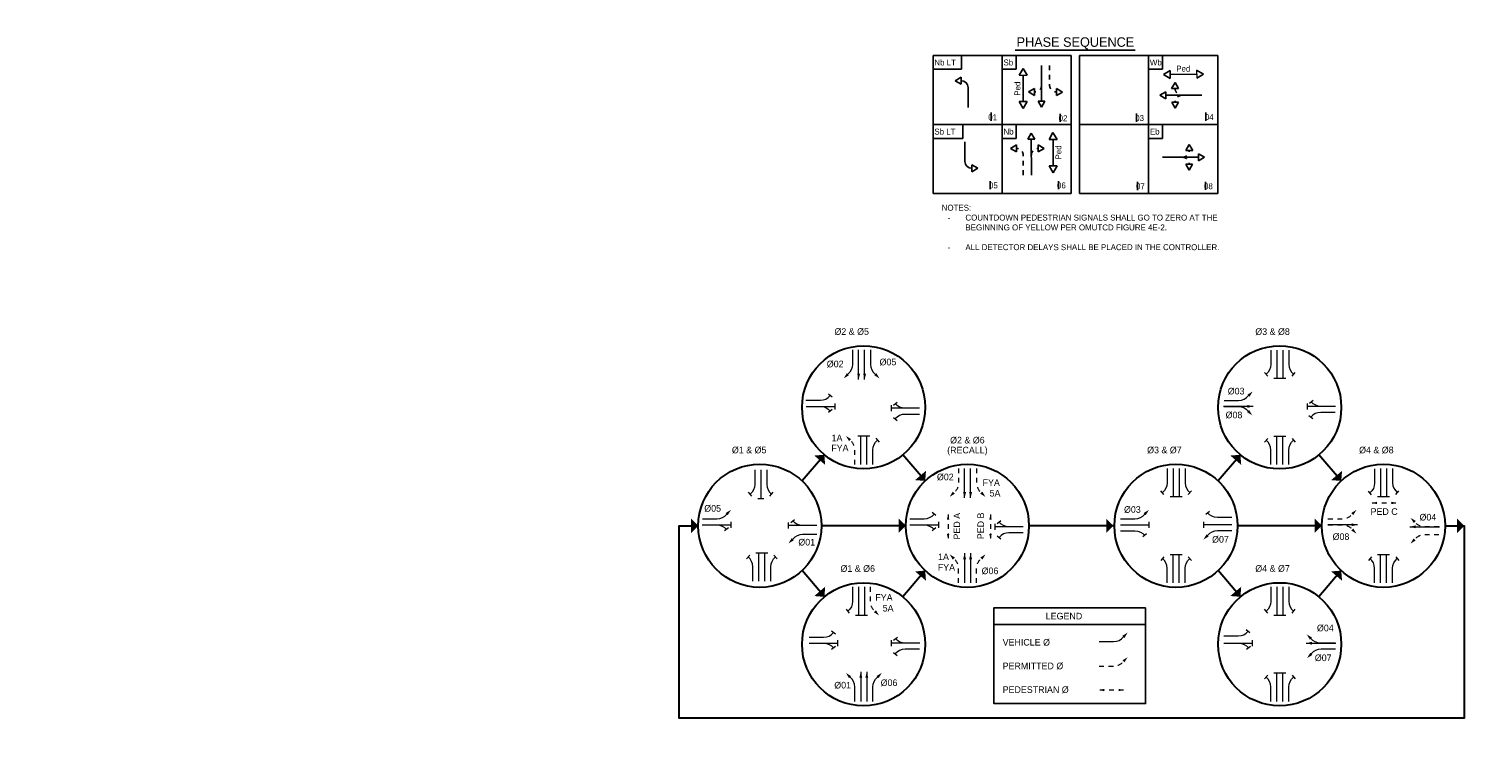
# Model space of a CAD drawing. Header units: feet. Extents: x -492 to 323056, y -284 to 581286.
# Tile 24 of 33: x 95 to 126, y -117 to -102. Entities that reach past the tile are written whole.
import ezdxf
from ezdxf.enums import TextEntityAlignment as Align

# ---------------------------------------------------------------- set-up
doc = ezdxf.new("R2010")
doc.units = ezdxf.units.FT
doc.header["$MEASUREMENT"] = 0
for name, pattern in [('DGN Style 1', [0.063228, 0.000105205, -0.063123]), ('DGN Style 2', [0.017105, 0.010263, -0.006842]), ('F', [0.15, 0.1, -0.05])]:
    doc.linetypes.add(name, pattern=pattern)
for name, color, linetype in [('SH_Data', 7, 'Continuous'), ('SH_Text', 9, 'Continuous'), ('ST_Details', 4, 'Continuous'), ('ST_Text', 9, 'Continuous'), ('TEXT-DED', 10, 'Continuous')]:
    doc.layers.add(name, color=color, linetype=linetype)
doc.styles.add('Font 31 Normal (0.14)', font='ISO_FONTRIGHT.shx', dxfattribs={"height": 0.2})
doc.styles.add('Slanted Normal (0.14) Font 31', font='ISO_FONTRIGHT.shx', dxfattribs={"height": 0.14})
doc.styles.add('Slanted-Normal', font='font31.shx', dxfattribs={"height": 0.14})
doc.styles.get("Standard").update_dxf_attribs({"font": 'font31.shx'})
doc.dimstyles.get("Standard").update_dxf_attribs({"dimtxt": 0.18, "dimasz": 0.18, "dimexe": 0.18, "dimexo": 0.0625, "dimgap": 0.09, "dimtad": 0, "dimtih": 1, "dimtoh": 1, "dimdec": 4, "dimzin": 0, "dimdsep": 46, "dimtxsty": 'Standard', "dimcen": 0.09, "dimadec": 0, "dimazin": 0, "dimtfac": 1, "dimtdec": 4, "dimtofl": 0, "dimtmove": 0, "dimatfit": 3, "dimfxl": 1, "dimtolj": 1, "dimtzin": 0, "dimarcsym": 0})

# ---------------------------------------------------------------- blocks, each defined once
blk = doc.blocks.new('*D1096')
at = {"layer": 'TEXT-DED', "color": 0, "lineweight": -2, "transparency": 16777216}
blk.add_arc((88.583, -118.52), 0.636, 191.2725, 258.7275, dxfattribs=at)
at = {"layer": 'TEXT-DED', "color": 0, "transparency": 16777216}
for points in [[(87.938, -118.647), (87.979, -118.643), (87.946, -118.52)], [(88.46, -119.124), (88.456, -119.165), (88.583, -119.157)]]:
    blk.add_solid(points, dxfattribs=at)
blk = doc.blocks.new('STHRU')
at = {"layer": 'SH_Data', "color": 2, "linetype": 'Continuous', "lineweight": 13}
for p, q in [((0, 0), (0.731, 0)), ((0.731, -0.077), (0.731, 0.077))]:
    blk.add_line(p, q, dxfattribs=at)
blk = doc.blocks.new('TERMF')
at = {"layer": 'SH_Data', "color": 1, "linetype": 'Continuous', "lineweight": 13, "extrusion": (0, 0, -1)}
blk.add_solid([(0.156, 0.039), (0, 0), (0.156, -0.039)], dxfattribs=at)
blk = doc.blocks.new('*U1064')
at = {"layer": 'SH_Data', "color": 2, "linetype": 'Continuous', "lineweight": 13, "extrusion": (0, 0, -1), "flags": 128}
blk.add_lwpolyline([(-0.096, 0.308), (-0.096, -0.005, 0.227198), (0.006, -0.217)], format="xyb", dxfattribs=at)
at = {"layer": 'SH_Data', "color": 1, "linetype": 'Continuous', "lineweight": 13, "extrusion": (0, 0, -1), "xscale": 0.8222475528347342, "yscale": 0.8222475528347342, "zscale": 0.8222475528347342, "rotation": 314.9229827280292}
blk.add_blockref('TERMF', (0.096, -0.308), dxfattribs=at)
blk = doc.blocks.new('*U1066')
at = {"layer": 'SH_Data', "color": 2, "linetype": 'Continuous', "lineweight": 13}
blk.add_line((0.001, 0.283), (0.067, 0.201), dxfattribs=at)
at = {"layer": 'SH_Data', "color": 2, "linetype": 'Continuous', "lineweight": 13, "flags": 128}
blk.add_lwpolyline([(-0.067, -0.283), (-0.067, 0.03, -0.227198), (0.034, 0.242)], format="xyb", dxfattribs=at)
blk = doc.blocks.new('TERMF_2')
at = {"layer": 'SH_Data', "color": 1, "linetype": 'Continuous', "lineweight": 13}
blk.add_solid([(-0.156, 0.039), (0, 0), (-0.156, -0.039)], dxfattribs=at)
blk = doc.blocks.new('*U1068')
at = {"layer": 'SH_Data', "color": 2, "linetype": 'Continuous', "lineweight": 13}
blk.add_line((0.32, 0), (-0.32, 0), dxfattribs=at)
at = {"layer": 'SH_Data', "color": 1, "linetype": 'Continuous', "lineweight": 13, "xscale": 0.8222464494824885, "yscale": 0.8222464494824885, "zscale": 0.8222464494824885, "rotation": 9.126311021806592e-12}
blk.add_blockref('TERMF_2', (0.32, 0), dxfattribs=at)
blk = doc.blocks.new('TERMF_4')
at = {"layer": 'SH_Data', "color": 1, "linetype": 'Continuous', "lineweight": 13, "extrusion": (0, 0, -1)}
blk.add_solid([(0.156, 0.039), (0, 0), (0.156, -0.039)], dxfattribs=at)
blk = doc.blocks.new('*U1070')
at = {"layer": 'SH_Data', "color": 2, "linetype": 'DGN Style 1', "lineweight": 13, "flags": 128}
blk.add_lwpolyline([(-0.115, 0.37), (-0.115, -0.006, 0.227198), (0.007, -0.261)], format="xyb", dxfattribs=at)
at = {"layer": 'SH_Data', "color": 1, "linetype": 'Continuous', "lineweight": 13, "xscale": 0.986697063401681, "yscale": 0.986697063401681, "zscale": 0.986697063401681, "rotation": 314.9229827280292}
blk.add_blockref('TERMF_4', (0.115, -0.37), dxfattribs=at)
blk = doc.blocks.new('TERMF_5')
at = {"layer": 'SH_Data', "color": 1, "linetype": 'Continuous', "lineweight": 13}
blk.add_solid([(-0.156, 0.039), (0, 0), (-0.156, -0.039)], dxfattribs=at)
blk = doc.blocks.new('TERMF_6')
at = {"layer": 'SH_Data', "color": 1, "linetype": 'Continuous', "lineweight": 13}
blk.add_solid([(-0.156, 0.039), (0, 0), (-0.156, -0.039)], dxfattribs=at)
blk = doc.blocks.new('*U1073')
at = {"layer": 'SH_Data', "color": 2, "linetype": 'DGN Style 2', "lineweight": 13}
blk.add_line((0.375, 0), (-0.375, 0), dxfattribs=at)
at = {"layer": 'SH_Data', "color": 1, "linetype": 'Continuous', "lineweight": 13, "extrusion": (0, 0, -1), "xscale": 0.9754271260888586, "yscale": 0.9754271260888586, "zscale": 0.9754271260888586, "rotation": 9.12631102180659e-12}
blk.add_blockref('TERMF_6', (0.375, 0), dxfattribs=at)
at = {"layer": 'SH_Data', "color": 1, "linetype": 'Continuous', "lineweight": 13, "xscale": 0.9754271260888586, "yscale": 0.9754271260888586, "zscale": 0.9754271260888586, "rotation": 9.12631102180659e-12}
blk.add_blockref('TERMF_5', (0.375, 0), dxfattribs=at)
blk = doc.blocks.new('PED')
at = {"layer": 'SH_Data', "color": 2, "linetype": 'DGN Style 2', "lineweight": 13}
blk.add_blockref('*U1073', (0, 0), dxfattribs=at)
blk = doc.blocks.new('TERMF_1')
at = {"layer": 'SH_Data', "color": 1, "linetype": 'Continuous', "lineweight": 13, "extrusion": (0, 0, -1)}
blk.add_solid([(0.156, 0.039), (0, 0), (0.156, -0.039)], dxfattribs=at)
blk = doc.blocks.new('TERMF_7')
at = {"layer": 'SH_Data', "color": 1, "linetype": 'Continuous', "lineweight": 13, "extrusion": (0, 0, -1)}
blk.add_solid([(0.156, 0.039), (0, 0), (0.156, -0.039)], dxfattribs=at)
blk = doc.blocks.new('*U1076')
at = {"layer": 'SH_Data', "color": 2, "linetype": 'DGN Style 1', "lineweight": 13, "flags": 128}
blk.add_lwpolyline([(-0.3, 0.094), (0.005, 0.094, -0.227198), (0.212, -0.005)], format="xyb", dxfattribs=at)
at = {"layer": 'SH_Data', "color": 1, "linetype": 'Continuous', "lineweight": 13, "extrusion": (0, 0, -1), "xscale": 0.801444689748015, "yscale": 0.801444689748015, "zscale": 0.801444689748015, "rotation": 224.9359150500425}
blk.add_blockref('TERMF_7', (-0.3, -0.094), dxfattribs=at)
blk = doc.blocks.new('TERMF_8')
at = {"layer": 'SH_Data', "color": 1, "linetype": 'Continuous', "lineweight": 13, "extrusion": (0, 0, -1)}
blk.add_solid([(0.156, 0.039), (0, 0), (0.156, -0.039)], dxfattribs=at)
blk = doc.blocks.new('*U1078')
at = {"layer": 'SH_Data', "color": 2, "linetype": 'DGN Style 1', "lineweight": 13, "flags": 128}
blk.add_lwpolyline([(0.3, -0.094), (-0.005, -0.094, -0.227198), (-0.212, 0.005)], format="xyb", dxfattribs=at)
at = {"layer": 'SH_Data', "color": 1, "linetype": 'Continuous', "lineweight": 13, "extrusion": (0, 0, -1), "xscale": 0.801444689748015, "yscale": 0.801444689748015, "zscale": 0.801444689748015, "rotation": 44.93591505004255}
blk.add_blockref('TERMF_8', (0.3, 0.094), dxfattribs=at)
blk = doc.blocks.new('TERMF_9')
at = {"layer": 'SH_Data', "color": 1, "linetype": 'Continuous', "lineweight": 13, "extrusion": (0, 0, -1)}
blk.add_solid([(0.156, 0.039), (0, 0), (0.156, -0.039)], dxfattribs=at)
blk = doc.blocks.new('*U1080')
at = {"layer": 'SH_Data', "color": 2, "linetype": 'DGN Style 1', "lineweight": 13, "flags": 128}
blk.add_lwpolyline([(0.094, 0.3), (0.094, -0.005, -0.227198), (-0.005, -0.212)], format="xyb", dxfattribs=at)
at = {"layer": 'SH_Data', "color": 1, "linetype": 'Continuous', "lineweight": 13, "extrusion": (0, 0, -1), "xscale": 0.8014446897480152, "yscale": 0.8014446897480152, "zscale": 0.8014446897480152, "rotation": 314.9229827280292}
blk.add_blockref('TERMF_9', (0.094, -0.3), dxfattribs=at)
blk = doc.blocks.new('PERMISSIVE ARROW')
at = {"layer": 'SH_Data', "color": 2, "linetype": 'F', "lineweight": 13, "flags": 128}
blk.add_lwpolyline([(0, 0), (0.306, 0, 0.227198), (0.512, 0.099)], format="xyb", dxfattribs=at)
at = {"layer": 'SH_Data', "color": 1, "linetype": 'Continuous', "lineweight": 13, "xscale": 0.8014446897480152, "yscale": 0.8014446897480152, "zscale": 0.8014446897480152, "rotation": 44.92298272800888}
blk.add_blockref('TERMF_4', (0.601, 0.187), dxfattribs=at)

msp = doc.modelspace()

# ---------------------------------------------------------------- linework, layer by layer
at = {"layer": 'SH_Data', "color": 3}
for p, q in [((115.64601, -102.15179), (118.18201, -102.15179)), ((113.91431, -103.72078), (113.91431, -102.26245)), ((113.91431, -102.26245), (115.37265, -102.26245)), ((114.51252, -102.55411), (114.51252, -102.26245)), ((115.37265, -102.26245), (115.37265, -105.17911)), ((115.37265, -102.26245), (116.83098, -102.26245)), ((115.66431, -102.55411), (115.66431, -102.26245)), ((116.83098, -102.26245), (116.83098, -103.72078)), ((117.00459, -103.72078), (117.00459, -102.26245)), ((117.00459, -102.26245), (118.46292, -102.26245)), ((118.46292, -102.26245), (118.46292, -105.17911)), ((118.46292, -102.26245), (119.92126, -102.26245)), ((118.75459, -102.55411), (118.75459, -102.26245)), ((119.92126, -102.26245), (119.92126, -105.17911)), ((113.91431, -102.55411), (114.51252, -102.55411)), ((115.37265, -102.55411), (115.66431, -102.55411)), ((118.46292, -102.55411), (118.75459, -102.55411)), ((113.91431, -103.72078), (116.83098, -103.72078)), ((113.91431, -105.17911), (113.91431, -103.72078)), ((114.54238, -104.01245), (114.54238, -103.72078)), ((115.66431, -104.01245), (115.66431, -103.72078)), ((116.83098, -103.72078), (116.83098, -105.17911)), ((117.00459, -103.72078), (119.92126, -103.72078)), ((117.00459, -105.17911), (117.00459, -103.72078)), ((118.75459, -104.01245), (118.75459, -103.72078)), ((113.91431, -104.01245), (114.54238, -104.01245)), ((115.37265, -104.01245), (115.66431, -104.01245)), ((118.46292, -104.01245), (118.75459, -104.01245)), ((115.37265, -105.17911), (113.91431, -105.17911)), ((116.83098, -105.17911), (115.37265, -105.17911)), ((116.83098, -105.17911), (115.37265, -105.17911)), ((118.46292, -105.17911), (117.00459, -105.17911)), ((119.92126, -105.17911), (118.46292, -105.17911))]:
    msp.add_line(p, q, dxfattribs=at)
at = {"layer": 'SH_Data', "color": 9, "linetype": 'Continuous', "lineweight": 30}
for p, q in [((111.6195, -110.69082), (111.14835, -111.24286)), ((113.74808, -111.24269), (113.27694, -110.69066)), ((120.39927, -110.6918), (119.92922, -111.24255)), ((122.52847, -111.24293), (122.05791, -110.69158)), ((113.33864, -112.18957), (111.55761, -112.18957)), ((117.71887, -112.18957), (115.93784, -112.18957)), ((122.11911, -112.18974), (120.33899, -112.18974)), ((111.62047, -113.68969), (111.14823, -113.13638)), ((113.74805, -113.13642), (113.27582, -113.68973)), ((120.40034, -113.6887), (119.92933, -113.13682)), ((122.52852, -113.13659), (122.05712, -113.68892))]:
    msp.add_line(p, q, dxfattribs=at)
at = {"layer": 'SH_Data'}
msp.add_line((115.19765, -114.27161), (118.39959, -114.27161), dxfattribs=at)
at = {"layer": 'SH_Data', "color": 9, "lineweight": 30, "flags": 128}
msp.add_lwpolyline([(124.71831, -112.18974), (125.12443, -112.18974), (125.12443, -116.25099), (108.95841, -116.25099), (108.55228, -116.25099), (108.55228, -112.18957), (108.95841, -112.18957)], dxfattribs=at)
at = {"layer": 'SH_Data', "flags": 128}
msp.add_lwpolyline([(118.39959, -113.92161), (115.19765, -113.92161), (115.19765, -115.94221), (118.39959, -115.94221), (118.39959, -113.92161)], close=True, dxfattribs=at)
at = {"layer": 'SH_Data', "color": 2, "linetype": 'Continuous', "lineweight": 13, "flags": 128}
msp.add_lwpolyline([(112.64231, -115.89684), (112.64237, -115.59132, -0.22719766), (112.74138, -115.38481)], format="xyb", dxfattribs=at)
at = {"layer": 'SH_Data', "color": 254, "linetype": 'Continuous', "lineweight": 30}
for centre in [(112.44812, -109.68967), (121.22859, -109.69098), (110.25801, -112.18957), (114.63824, -112.18957), (119.03939, -112.18974), (123.41871, -112.18974), (112.44812, -114.69165), (121.22859, -114.69017)]:
    msp.add_circle(centre, 1.2996, dxfattribs=at)
at = {"layer": 'SH_Data'}
for points in [[(111.6195, -110.69082), (111.40582, -110.70762), (111.6363, -110.90451)], [(113.74805, -113.13642), (113.53436, -113.15322), (113.76485, -113.35011)], [(122.52852, -113.13659), (122.31484, -113.15339), (122.54533, -113.35028)]]:
    msp.add_solid(points, dxfattribs=at)
at = {"layer": 'SH_Data', "extrusion": (0, 0, -1)}
for points in [[(-120.40034, -110.69078), (-120.18665, -110.70758), (-120.41714, -110.90446)], [(-113.74808, -111.24269), (-113.5344, -111.22588), (-113.76488, -111.029)], [(-122.52847, -111.24293), (-122.31478, -111.22613), (-122.54527, -111.02924)], [(-108.95841, -112.18957), (-108.80691, -112.03794), (-108.80678, -112.34107)], [(-113.33864, -112.18957), (-113.18714, -112.03794), (-113.18701, -112.34107)], [(-117.71887, -112.18957), (-117.56736, -112.03794), (-117.56724, -112.34107)], [(-122.11911, -112.18974), (-121.96761, -112.03811), (-121.96748, -112.34124)], [(-125.12443, -112.18974), (-124.97293, -112.03811), (-124.9728, -112.34124)], [(-111.62047, -113.68969), (-111.40678, -113.67289), (-111.63727, -113.47601)], [(-120.40034, -113.6887), (-120.18665, -113.67189), (-120.41714, -113.47501)]]:
    msp.add_solid(points, dxfattribs=at)
at = {"layer": 'ST_Details'}
for p, q in [((116.20394, -102.47156), (116.20268, -103.2285)), ((114.5094, -102.72368), (114.38323, -102.7968)), ((114.5094, -102.72368), (114.50965, -102.86951)), ((115.73041, -102.68123), (115.81457, -102.53499)), ((115.89915, -102.681), (115.81457, -102.53499)), ((115.81638, -103.23786), (115.81541, -102.68146)), ((118.92009, -102.57865), (118.77422, -102.66346)), ((118.9206, -102.74738), (118.77422, -102.66346)), ((118.9206, -102.74738), (118.92009, -102.57865)), ((118.92034, -102.66302), (119.47674, -102.66114)), ((119.47683, -102.57615), (119.62321, -102.66007)), ((119.47734, -102.74488), (119.62321, -102.66007)), ((114.50965, -102.86951), (114.38323, -102.7968)), ((116.05729, -102.9609), (115.93088, -103.03361)), ((116.05705, -103.10673), (115.93088, -103.03361)), ((116.05705, -103.10673), (116.05729, -102.9609)), ((116.51823, -103.10779), (116.51847, -102.96195)), ((116.51823, -103.10779), (116.64465, -103.03508)), ((116.51847, -102.96195), (116.64465, -103.03508)), ((118.82868, -103.0303), (118.7025, -103.10343)), ((118.82892, -103.17614), (118.82868, -103.0303)), ((118.94881, -102.95719), (119.02152, -102.83077)), ((118.94881, -102.95719), (119.09464, -102.95694)), ((119.09464, -102.95694), (119.02152, -102.83077)), ((115.90074, -103.23774), (115.73201, -103.23798)), ((115.73201, -103.23798), (115.81658, -103.38399)), ((115.90074, -103.23774), (115.81658, -103.38399)), ((116.12976, -103.22838), (116.20247, -103.3548)), ((116.2756, -103.22863), (116.12976, -103.22838)), ((116.2756, -103.22863), (116.20247, -103.3548)), ((118.82892, -103.17614), (118.7025, -103.10343)), ((119.58574, -103.10196), (118.8288, -103.10322)), ((118.94966, -103.24885), (119.09549, -103.24861)), ((118.94966, -103.24885), (119.02278, -103.37502)), ((119.09549, -103.24861), (119.02278, -103.37502)), ((115.91421, -104.03024), (115.98692, -103.90382)), ((116.06004, -104.02999), (115.98692, -103.90382)), ((116.36068, -104.03753), (116.44484, -103.89128)), ((116.52942, -104.03729), (116.44484, -103.89128)), ((115.67198, -104.15189), (115.54581, -104.22501)), ((115.67223, -104.29772), (115.54581, -104.22501)), ((115.67198, -104.15189), (115.67223, -104.29772)), ((115.91421, -104.03024), (116.06004, -104.02999)), ((115.98839, -104.78706), (115.98713, -104.03012)), ((116.13316, -104.1514), (116.25958, -104.2241)), ((116.13316, -104.1514), (116.13341, -104.29723)), ((116.13341, -104.29723), (116.25958, -104.2241)), ((116.36068, -104.03753), (116.52942, -104.03729)), ((116.44664, -104.59415), (116.44568, -104.03775)), ((119.24693, -104.26571), (119.32006, -104.13954)), ((119.39276, -104.26596), (119.24693, -104.26571)), ((119.39276, -104.26596), (119.32006, -104.13954)), ((114.73022, -104.57205), (114.85664, -104.64476)), ((114.73047, -104.71789), (114.73022, -104.57205)), ((116.53101, -104.59403), (116.36228, -104.59427)), ((116.36228, -104.59427), (116.44685, -104.74028)), ((116.53101, -104.59403), (116.44685, -104.74028)), ((118.75583, -104.41072), (119.51277, -104.41199)), ((119.39192, -104.55762), (119.24608, -104.55738)), ((119.24608, -104.55738), (119.31879, -104.68379)), ((119.39192, -104.55762), (119.31879, -104.68379)), ((119.51265, -104.48491), (119.51289, -104.33907)), ((119.51265, -104.48491), (119.63907, -104.4122)), ((119.51289, -104.33907), (119.63907, -104.4122)), ((114.73047, -104.71789), (114.85664, -104.64476))]:
    msp.add_line(p, q, dxfattribs=at)
at = {"layer": 'ST_Details', "linetype": 'F', "flags": 128}
for points in [[(116.37415, -102.47213), (116.37276, -102.88879, 0.41421356), (116.51835, -103.03487)], [(116.20325, -102.88823, -0.41421356), (116.05717, -103.03382)], [(119.16816, -103.10265, 0.41421356), (119.02257, -103.24873)], [(115.81818, -104.78706), (115.81818, -104.37039, 0.41421356), (115.67211, -104.2248)], [(115.9877, -104.37039, -0.41421356), (116.13329, -104.22432)], [(119.17341, -104.41142, -0.41421571), (119.319, -104.5575)]]:
    msp.add_lwpolyline(points, format="xyb", dxfattribs=at)
at = {"layer": 'ST_Details', "flags": 128}
for points in [[(114.6556, -103.35885), (114.6556, -102.94218, 0.41421356), (114.50952, -102.79659)], [(114.58427, -104.08272), (114.58427, -104.49938, 0.41421356), (114.73035, -104.64497)]]:
    msp.add_lwpolyline(points, format="xyb", dxfattribs=at)
at = {"layer": 'ST_Details', "linetype": 'F'}
for centre, start, end in [((119.16756, -102.95682), 180.095721, 270.095721), ((119.17401, -104.26559), 269.904279, 359.904279)]:
    msp.add_arc(centre, 0.14583, start, end, dxfattribs=at)
at = {"layer": 'ST_Text', "linetype": 'Continuous', "lineweight": 0}
for p, q in [((115.73041, -102.68123), (115.89915, -102.681)), ((119.47683, -102.57615), (119.47734, -102.74488))]:
    msp.add_line(p, q, dxfattribs=at)
at = {"layer": 'TEXT-DED'}
for p, q in [((115.13804, -103.46494), (115.13804, -103.64072)), ((116.59549, -103.49313), (116.59549, -103.66565)), ((118.20885, -103.48596), (118.20885, -103.66662)), ((119.6736, -103.46969), (119.6736, -103.64058)), ((115.12141, -104.91398), (115.12141, -105.08161)), ((116.56217, -104.91398), (116.56217, -105.08161)), ((118.22484, -104.92959), (118.22484, -105.10374)), ((119.6616, -104.92959), (119.6616, -105.10211))]:
    msp.add_line(p, q, dxfattribs=at)

# ---------------------------------------------------------------- block references
at = {"layer": 'SH_Data', "color": 2, "linetype": 'Continuous', "lineweight": 13}
for name, p, xscale, yscale, zscale, rotation in [('*U1064', (112.12153, -108.77933), 0.974700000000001, 0.974700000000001, 0.974700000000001, 359.9870676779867), ('*U1066', (120.97682, -108.75627), 0.9747, 0.9747, 0.9747, 180.0000000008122), ('*U1066', (111.5082, -109.73447), 0.9747, 0.9747, 0.9747, 270.0000000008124), ('STHRU', (113.62744, -109.7106), 0.8216335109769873, 0.8216335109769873, 0.8216335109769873, 180), ('STHRU', (122.40791, -109.66974), 0.8216335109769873, 0.8216335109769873, 0.8216335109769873, 180), ('*U1066', (122.12338, -109.86206), -0.9747, 0.9747, 0.9747, 90), ('*U1066', (122.13199, -109.60424), 0.9747, 0.9747, 0.9747, 89.99999999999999), ('*U1066', (112.70787, -110.61895), 0.9747000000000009, 0.9747000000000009, 0.9747000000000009, 359.9870676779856), ('STHRU', (110.27894, -111.01025), 0.8216335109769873, 0.8216335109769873, 0.8216335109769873, 270), ('*U1066', (118.78762, -111.25503), 0.9747, 0.9747, 0.9747, 180.0000000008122), ('*U1066', (123.16694, -111.26024), 0.9747, 0.9747, 0.9747, 180.0000000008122), ('*U1066', (119.94279, -111.94913), 0.9747, 0.9747, 0.9747, 89.99999999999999), ('*U1066', (109.31809, -112.23437), 0.9747, 0.9747, 0.9747, 270.0000000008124), ('*U1066', (111.1873, -112.12011), 0.974700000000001, 0.974700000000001, 0.974700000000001, 89.98706767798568), ('*U1066', (113.69832, -112.23437), 0.9747, 0.9747, 0.9747, 270.0000000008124), ('STHRU', (115.81756, -112.2105), 0.8216335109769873, 0.8216335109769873, 0.8216335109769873, 180), ('*U1066', (118.14461, -112.36082), 0.9747, 0.9747, 0.9747, 270), ('STHRU', (120.21871, -112.1685), 0.8216335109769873, 0.8216335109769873, 0.8216335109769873, 180), ('*U1070', (122.54829, -112.26213), -0.8122499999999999, 0.8122499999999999, 0.8122499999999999, 90), ('*U1066', (123.67845, -113.11902), 0.9747000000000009, 0.9747000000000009, 0.9747000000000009, 359.9870676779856), ('*U1066', (112.14968, -113.75694), 0.9747, 0.9747, 0.9747, 180.0000000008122), ('*U1066', (120.97682, -113.75546), 0.9747, 0.9747, 0.9747, 180.0000000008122), ('*U1066', (120.3252, -114.44956), -0.9747, 0.9747, 0.9747, 270), ('*U1066', (111.57562, -114.73591), 0.9747, 0.9747, 0.9747, 270), ('STHRU', (113.62744, -114.67041), 0.8216335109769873, 0.8216335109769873, 0.8216335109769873, 180), ('*U1066', (113.35674, -114.60491), 0.9747, 0.9747, 0.9747, 89.99999999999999), ('STHRU', (120.04927, -114.66894), -0.8216335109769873, 0.8216335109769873, 0.8216335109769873, 180), ('*U1066', (120.3338, -114.73444), 0.9747, 0.9747, 0.9747, 270)]:
    msp.add_blockref(name, p, dxfattribs=dict(at, xscale=xscale, yscale=yscale, zscale=zscale, rotation=rotation))
at = {"layer": 'SH_Data', "color": 1, "linetype": 'Continuous', "lineweight": 13, "extrusion": (0, 0, -1)}
for name, p, xscale, yscale, zscale, rotation in [('*U1068', (-112.34204, -108.79049), 0.9747, 0.9747, 0.9747, 269.9999999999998), ('*U1068', (-112.46886, -108.79049), 0.9747, 0.9747, 0.9747, 269.9999999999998), ('*U1068', (-114.57882, -111.29039), 0.9747, 0.9747, 0.9747, 269.9999999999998), ('*U1068', (-114.70564, -111.29039), 0.9747, 0.9747, 0.9747, 269.9999999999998), ('TERMF_1', (-112.82968, -115.29627), 0.801444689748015, 0.801444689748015, 0.801444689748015, 134.9359150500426)]:
    msp.add_blockref(name, p, dxfattribs=dict(at, xscale=xscale, yscale=yscale, zscale=zscale, rotation=rotation))
at = {"layer": 'SH_Data', "color": 2, "linetype": 'Continuous', "lineweight": 13, "extrusion": (0, 0, -1)}
for name, p, xscale, yscale, zscale in [('*U1064', (-112.68922, -108.77935), 0.9747, 0.9747, 0.9747), ('STHRU', (-111.46321, -112.18561), 0.8216335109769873, 0.8216335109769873, 0.8216335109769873), ('*U1066', (-110.04446, -113.08436), 0.9747, 0.9747, 0.9747)]:
    msp.add_blockref(name, p, dxfattribs=dict(at, xscale=xscale, yscale=yscale, zscale=zscale))
for name, p, xscale, yscale, zscale, rotation in [('STHRU', (-121.16914, -108.48035), 0.8216335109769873, 0.8216335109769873, 0.8216335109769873, 270.0000000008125), ('STHRU', (-121.29596, -108.48035), 0.8216335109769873, 0.8216335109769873, 0.8216335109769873, 270.0000000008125), ('*U1066', (-121.48828, -108.75627), 0.9747, 0.9747, 0.9747, 180.0000000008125), ('*U1066', (-111.50806, -109.47611), 0.9747, 0.9747, 0.9747, 90.00000000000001), ('*U1064', (-120.3582, -109.44934), 0.9747, 0.9747, 0.9747, 270), ('STHRU', (-111.23749, -109.66897), 0.8216335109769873, 0.8216335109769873, 0.8216335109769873, 180.0000000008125), ('*U1066', (-113.35152, -109.64509), -0.9747, 0.9747, 0.9747, 270), ('*U1066', (-113.35152, -109.90291), 0.9747, 0.9747, 0.9747, 270), ('*U1064', (-120.34959, -109.76329), -0.9747, 0.9747, 0.9747, 270), ('STHRU', (-112.38867, -110.89486), 0.8216335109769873, 0.8216335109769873, 0.8216335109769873, 90.00000000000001), ('STHRU', (-112.51549, -110.89486), 0.8216335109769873, 0.8216335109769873, 0.8216335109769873, 90.00000000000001), ('*U1066', (-120.97676, -110.62027), 0.9747000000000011, 0.9747000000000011, 0.9747000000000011, 359.9870676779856), ('STHRU', (-121.16914, -110.89617), 0.8216335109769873, 0.8216335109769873, 0.8216335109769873, 90.00000000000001), ('STHRU', (-121.29596, -110.89617), 0.8216335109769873, 0.8216335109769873, 0.8216335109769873, 90.00000000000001), ('*U1066', (-121.48834, -110.62027), -0.9747000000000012, 0.9747, 0.9747, 0.01293232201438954), ('*U1066', (-110.08662, -111.28617), -0.9747, 0.9747, 0.9747, 180), ('*U1066', (-110.47126, -111.28617), 0.9747, 0.9747, 0.9747, 180), ('STHRU', (-118.97994, -110.97911), 0.8216335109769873, 0.8216335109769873, 0.8216335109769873, 270.0000000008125), ('STHRU', (-119.10676, -110.97911), 0.8216335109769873, 0.8216335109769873, 0.8216335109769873, 270.0000000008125), ('*U1066', (-119.29908, -111.25503), 0.9747, 0.9747, 0.9747, 180.0000000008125), ('STHRU', (-123.35926, -110.97911), 0.8216335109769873, 0.8216335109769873, 0.8216335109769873, 270.0000000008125), ('STHRU', (-123.48607, -110.97911), 0.8216335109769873, 0.8216335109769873, 0.8216335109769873, 270.0000000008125), ('*U1066', (-123.67839, -111.25503), 0.9747, 0.9747, 0.9747, 180.0000000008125), ('*U1064', (-109.3477, -111.94847), 0.9747, 0.9747, 0.9747, 270.0000000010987), ('*U1066', (-113.69817, -111.97601), 0.9747, 0.9747, 0.9747, 90.00000000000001), ('*U1064', (-118.169, -111.9481), 0.9747, 0.9747, 0.9747, 270), ('STHRU', (-109.04738, -112.16887), 0.8216335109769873, 0.8216335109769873, 0.8216335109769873, 180.0000000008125), ('STHRU', (-113.42761, -112.16887), 0.8216335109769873, 0.8216335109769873, 0.8216335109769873, 180.0000000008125), ('*U1066', (-115.54163, -112.14499), -0.9747, 0.9747, 0.9747, 270), ('STHRU', (-117.86868, -112.1685), 0.8216335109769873, 0.8216335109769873, 0.8216335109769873, 180), ('*U1064', (-119.9184, -112.3889), 0.9747, 0.9747, 0.9747, 90.00000000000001), ('*U1064', (-111.16291, -112.46949), 0.9747000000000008, 0.9747000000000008, 0.9747000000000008, 89.9870676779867), ('*U1066', (-115.54163, -112.40281), 0.9747, 0.9747, 0.9747, 270), ('STHRU', (-110.23677, -113.36028), 0.8216335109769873, 0.8216335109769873, 0.8216335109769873, 90.00000000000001), ('STHRU', (-110.36359, -113.36028), 0.8216335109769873, 0.8216335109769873, 0.8216335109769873, 90.00000000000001), ('*U1066', (-118.78756, -113.11902), 0.9747000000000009, 0.9747000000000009, 0.9747000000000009, 359.9870676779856), ('STHRU', (-118.97994, -113.39493), 0.8216335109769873, 0.8216335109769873, 0.8216335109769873, 90.00000000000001), ('STHRU', (-119.10676, -113.39493), 0.8216335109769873, 0.8216335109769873, 0.8216335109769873, 90.00000000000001), ('*U1066', (-119.29914, -113.11902), -0.974700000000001, 0.9747, 0.9747, 0.01293232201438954), ('*U1066', (-123.16688, -113.11902), 0.9747000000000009, 0.9747000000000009, 0.9747000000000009, 359.9870676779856), ('STHRU', (-123.35926, -113.39493), 0.8216335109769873, 0.8216335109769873, 0.8216335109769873, 90.00000000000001), ('STHRU', (-123.48607, -113.39493), 0.8216335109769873, 0.8216335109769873, 0.8216335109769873, 90.00000000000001), ('STHRU', (-112.342, -113.48102), 0.8216335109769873, 0.8216335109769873, 0.8216335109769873, 270.0000000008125), ('STHRU', (-112.46882, -113.48102), 0.8216335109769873, 0.8216335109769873, 0.8216335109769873, 270.0000000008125), ('STHRU', (-121.16914, -113.47954), 0.8216335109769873, 0.8216335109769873, 0.8216335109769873, 270.0000000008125), ('STHRU', (-121.29596, -113.47954), 0.8216335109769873, 0.8216335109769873, 0.8216335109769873, 270.0000000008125), ('*U1066', (-121.48828, -113.75546), 0.9747, 0.9747, 0.9747, 180.0000000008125), ('*U1066', (-111.57562, -114.47809), 0.9747, 0.9747, 0.9747, 90.00000000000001), ('*U1064', (-117.71865, -114.54066), 0.974700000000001, 0.974700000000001, 0.974700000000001, 269.9870676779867), ('STHRU', (-111.2997, -114.67041), 0.8216335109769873, 0.8216335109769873, 0.8216335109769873, 180), ('*U1064', (-122.09899, -114.57531), -0.9747, 0.9747, 0.9747, 90), ('*U1066', (-113.35152, -114.86273), 0.9747, 0.9747, 0.9747, 270), ('*U1064', (-122.1076, -114.88934), 0.9747, 0.9747, 0.9747, 90.00000000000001), ('*U1064', (-112.1682, -115.59655), 0.9747000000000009, 0.9747000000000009, 0.9747000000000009, 179.9870676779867), ('*U1066', (-120.97676, -115.61946), 0.974700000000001, 0.974700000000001, 0.974700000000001, 359.9870676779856), ('STHRU', (-121.16914, -115.89537), 0.8216335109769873, 0.8216335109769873, 0.8216335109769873, 90.00000000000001), ('STHRU', (-121.29596, -115.89537), 0.8216335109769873, 0.8216335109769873, 0.8216335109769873, 90.00000000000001), ('*U1066', (-121.48834, -115.61946), -0.9747000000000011, 0.9747, 0.9747, 0.01293232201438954)]:
    msp.add_blockref(name, p, dxfattribs=dict(at, xscale=xscale, yscale=yscale, zscale=zscale, rotation=rotation))
at = {"layer": 'SH_Data', "color": 1, "linetype": 'Continuous', "lineweight": 13, "yscale": 0.9747, "zscale": 0.9747}
for p, xscale in [((120.35819, -109.66974), 0.9747), ((122.55945, -112.16854), 0.9747), ((122.099, -114.66894), -0.9747)]:
    msp.add_blockref('*U1068', p, dxfattribs=dict(at, xscale=xscale))
at = {"layer": 'SH_Data', "color": 2, "linetype": 'DGN Style 1', "lineweight": 13, "xscale": 0.8122499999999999, "yscale": 0.8122499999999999, "zscale": 0.8122499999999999}
for p, rotation in [((112.16823, -110.59457), 179.9999999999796), ((122.54829, -111.94805), 89.99999999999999), ((124.28912, -112.47327), 270), ((114.35834, -113.09447), 179.9999999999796)]:
    msp.add_blockref('*U1070', p, dxfattribs=dict(at, rotation=rotation))
at = {"layer": 'SH_Data', "color": 1, "linetype": 'Continuous', "lineweight": 13, "rotation": 270}
for name, p in [('*U1076', (114.35827, -111.27921)), ('*U1080', (124.2918, -112.11703)), ('*U1078', (114.92613, -113.09446))]:
    msp.add_blockref(name, p, dxfattribs=at)
at = {"layer": 'SH_Data', "color": 2, "linetype": 'DGN Style 1', "lineweight": 13, "xscale": 0.8122499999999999, "yscale": 0.8122499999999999, "zscale": 0.8122499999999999}
for p in [(114.92605, -111.27923), (112.68042, -113.78131)]:
    msp.add_blockref('*U1070', p, dxfattribs=at)
at = {"layer": 'SH_Data', "color": 2, "linetype": 'DGN Style 2', "lineweight": 13, "xscale": 0.6846945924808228, "yscale": 0.6846945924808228, "zscale": 0.6846945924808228}
for p, rotation in [((123.4379, -111.70789), 180), ((114.23098, -112.2105), 89.99999999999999), ((115.12563, -112.2105), 89.99999999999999)]:
    msp.add_blockref('PED', p, dxfattribs=dict(at, rotation=rotation))
at = {"layer": 'SH_Data', "color": 1, "linetype": 'Continuous', "lineweight": 13, "extrusion": (0, 0, -1), "xscale": 0.9747, "yscale": 0.9747, "zscale": 0.9747}
msp.add_blockref('*U1068', (-124.28657, -112.2107), dxfattribs=at)
at = {"layer": 'SH_Data', "color": 2, "linetype": 'Continuous', "lineweight": 13, "xscale": 0.9747, "yscale": 0.9747, "zscale": 0.9747}
msp.add_blockref('*U1066', (110.55591, -113.08436), dxfattribs=at)
at = {"layer": 'SH_Data', "color": 1, "linetype": 'Continuous', "lineweight": 13, "xscale": 0.9747, "yscale": 0.9747, "zscale": 0.9747, "rotation": 89.9999999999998}
for p in [(114.57882, -113.08331), (114.70564, -113.08331), (112.38871, -115.58539), (112.51553, -115.58539)]:
    msp.add_blockref('*U1068', p, dxfattribs=at)
at = {"layer": 'SH_Data', "color": 2, "lineweight": 13}
msp.add_blockref('PERMISSIVE ARROW', (117.41835, -115.15117), dxfattribs=at)
at = {"layer": 'SH_Data', "color": 2, "linetype": 'DGN Style 2', "lineweight": 13, "xscale": 0.6846945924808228, "yscale": 0.6846945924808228, "zscale": 0.6846945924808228}
msp.add_blockref('PED', (117.67501, -115.65702), dxfattribs=at)

# ---------------------------------------------------------------- texts
at = {"layer": 'SH_Text', "linetype": 'Continuous', "lineweight": 13, "style": 'Slanted Normal (0.14) Font 31'}
for s, p in [('Ø2 & Ø5', (112.19653, -108.09007)), ('Ø3 & Ø8', (121.07861, -108.09138)), ('Ø1 & Ø5', (110.0329, -110.58997)), ('Ø3 & Ø7', (118.79599, -110.5902)), ('Ø4 & Ø8', (123.26928, -110.59014)), ('Ø1 & Ø6', (112.32367, -113.09205)), ('Ø4 & Ø7', (121.07861, -113.09057))]:
    msp.add_text(s, height=0.14, dxfattribs=at).set_placement(p, align=Align.MIDDLE_CENTER)
for s, p in [('Ø02', (111.67134, -108.70478)), ('Ø05', (112.78426, -108.66276)), ('Ø03', (120.13238, -109.27774)), ('Ø08', (120.08778, -109.7805)), ('1A', (111.77185, -110.2654)), ('FYA', (111.7658, -110.47739)), ('Ø02', (113.99539, -111.08939)), ('FYA', (114.95917, -111.20998)), ('5A', (115.10676, -111.43246)), ('Ø05', (109.08549, -111.75202)), ('Ø03', (117.94318, -111.77649)), ('Ø04', (124.17981, -111.93809)), ('Ø01', (111.07061, -112.46622)), ('Ø07', (119.80259, -112.40611)), ('Ø08', (122.34577, -112.34928)), ('1A', (114.01944, -112.77524)), ('FYA', (114.01343, -112.99783)), ('Ø06', (114.93864, -113.07112)), ('FYA', (112.69606, -113.63282)), ('5A', (112.85032, -113.85921)), ('Ø04', (122.01474, -114.27693)), ('Ø07', (121.97013, -114.90654)), ('Ø01', (111.82885, -115.4841)), ('Ø06', (112.80753, -115.43305))]:
    msp.add_text(s, height=0.14, dxfattribs=at).set_placement(p, align=Align.TOP_LEFT)
at = {"layer": 'SH_Text', "linetype": 'DGN Style 1', "lineweight": 13, "style": 'Slanted Normal (0.14) Font 31'}
for s, p in [('PED A', (114.41571, -112.1987)), ('PED B', (114.91905, -112.19245))]:
    msp.add_text(s, height=0.14, rotation=90, dxfattribs=at).set_placement(p, align=Align.MIDDLE_CENTER)
msp.add_text('PED C', height=0.14, dxfattribs=at).set_placement((123.14711, -111.81986), align=Align.TOP_LEFT)
at = {"layer": 'SH_Text', "lineweight": 30, "style": 'Font 31 Normal (0.14)'}
msp.add_text('LEGEND', height=0.14, dxfattribs=at).set_placement((116.67708, -114.09661), align=Align.MIDDLE_CENTER)
at = {"layer": 'SH_Text', "style": 'Font 31 Normal (0.14)'}
for s, p in [('VEHICLE Ø', (115.38214, -114.57817)), ('PERMITTED Ø', (115.38214, -115.07817)), ('PEDESTRIAN Ø', (115.38214, -115.57817))]:
    msp.add_text(s, height=0.14, dxfattribs=at).set_placement(p, align=Align.TOP_LEFT)
at = {"layer": 'SH_Text', "linetype": 'Continuous', "lineweight": 13, "insert": (114.63824, -110.5083), "char_height": 0.14, "attachment_point": 5, "line_spacing_factor": 0.9, "style": 'Slanted Normal (0.14) Font 31'}
msp.add_mtext('Ø2 & Ø6\\P(RECALL)', dxfattribs=at)
at = {"layer": 'TEXT-DED', "style": 'Slanted-Normal'}
msp.add_text('PHASE SEQUENCE', height=0.2, dxfattribs=at).set_placement((116.91779, -101.98012), align=Align.MIDDLE_CENTER)
for s, p in [('Nb LT', (113.94117, -102.47362)), ('Sb', (115.39951, -102.47362)), ('Wb', (118.48979, -102.47362)), ('Sb LT', (113.94117, -103.93195)), ('Nb', (115.39951, -103.93195)), ('Eb', (118.48979, -103.93195))]:
    msp.add_text(s, height=0.125, dxfattribs=at).set_placement(p)
for rotation, p in [(0.093169, (119.04561, -102.60376)), (90, (115.75732, -103.1125)), (90, (116.62182, -104.45829))]:
    msp.add_text('Ped', height=0.125, rotation=rotation, dxfattribs=at).set_placement(p)
for s, p in [('01', (115.26311, -103.62958)), ('02', (116.74919, -103.65074)), ('03', (118.36521, -103.64682)), ('04', (119.83529, -103.62566)), ('05', (115.28044, -105.06833)), ('06', (116.71587, -105.06833)), ('07', (118.38253, -105.08557)), ('08', (119.81796, -105.08557))]:
    msp.add_text(s, height=0.125, dxfattribs=at).set_placement(p, align=Align.RIGHT)
at = {"layer": 'TEXT-DED', "insert": (114.09633, -105.41369), "char_height": 0.125, "attachment_point": 1, "style": 'Slanted-Normal'}
msp.add_mtext_dynamic_manual_height_columns('NOTES:\\P\\pxi-3,l4,t4;-^ICOUNTDOWN PEDESTRIAN SIGNALS SHALL GO TO ZERO AT THE BEGINNING OF YELLOW PER OMUTCD FIGURE 4E-2.\\P\\pi0,l0,tz;\\P\\pi-3,l4,t4;-^IALL DETECTOR DELAYS SHALL BE PLACED IN THE CONTROLLER. ', width=6.0309967, gutter_width=0.625, heights=[0], dxfattribs=at)

# ---------------------------------------------------------------- dimensions: what is measured, and where the dimension line sits
at = {"layer": 'TEXT-DED'}
dim = msp.add_angular_dim_2l(base=(88.26454, -119.07157), line1=((88.58273, -121.39636), (88.58273, -118.52045)), line2=((90.06555, -118.52045), (87.40177, -118.52045)), text=' ', dimstyle='Standard', override={"dimscale": 1, "dimasz": 0.125, "dimlfac": 1}, dxfattribs=at)
dim.commit()
dim.dimension.update_dxf_attribs({"geometry": '*D1096', "text_midpoint": (146.60877, -21.78386)})

doc.saveas('drawing.dxf')
